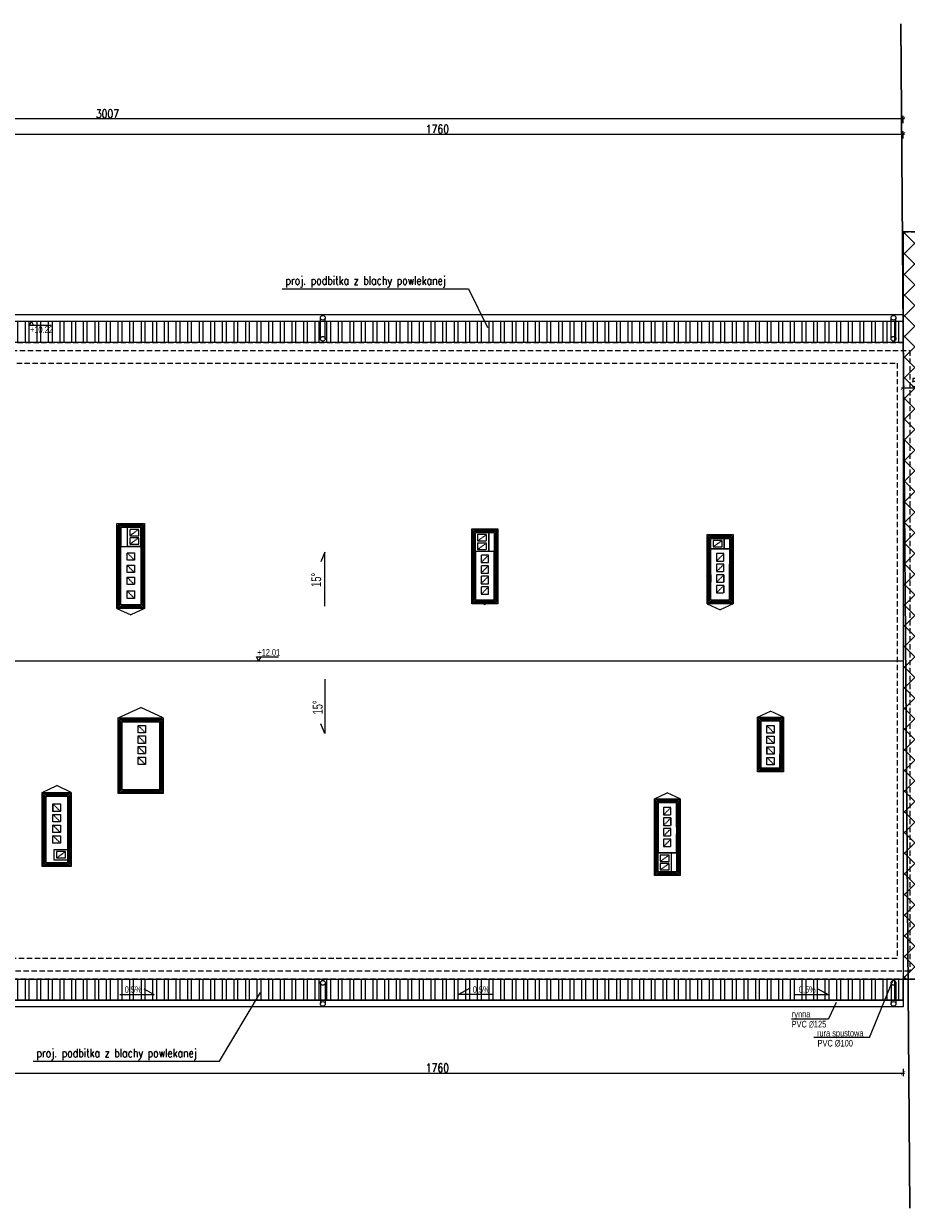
# Model space of a CAD drawing. Header units: millimetres. Extents: x 6354466 to 6508314, y -1889048 to -1342748.
# Tile 133 of 134: x 6396667 to 6413347, y -1365173 to -1342790. Entities that reach past the tile are written whole.
import ezdxf

# ---------------------------------------------------------------- set-up
doc = ezdxf.new("R2010")
doc.units = ezdxf.units.MM
doc.header["$PDMODE"] = 3
doc.header["$PDSIZE"] = 10
doc.linetypes.add('HIDDEN', pattern=[0.375, 0.25, -0.125])
for name, color, linetype, lineweight in [('L-1', 10, 'Continuous', 30), ('L-2', 167, 'Continuous', 13), ('L-3', 10, 'Continuous', 18), ('L-4', 92, 'Continuous', 20), ('L-5', 152, 'Continuous', 9), ('L-8', 8, 'HIDDEN', 5), ('L-DIM', 252, 'Continuous', 5), ('L-HATCH', 252, 'Continuous', 5), ('L-OPIS', 142, 'Continuous', 9), ('L-TXT', 141, 'Continuous', 9)]:
    doc.layers.add(name, color=color, linetype=linetype, lineweight=lineweight)
doc.styles.add('125', font='cdmsimpl.shx', dxfattribs={"width": 0.7, "height": 125})
doc.styles.add('160', font='simplex.shx', dxfattribs={"width": 0.8, "height": 160})
doc.styles.add('200', font='cdmsimpl.shx', dxfattribs={"width": 0.7, "height": 200})
doc.linetypes.add('BATTING', pattern='A,0.00254,-2.54,[134,ltypeshp.shx,S=2.54,R=0,X=-2.54,Y=0],-5.08,[134,ltypeshp.shx,S=2.54,R=180,X=2.54,Y=0],-2.54', length=10.16254)
doc.dimstyles.new('160', dxfattribs={"dimtxt": 160, "dimasz": 80, "dimexe": 60, "dimexo": 3, "dimgap": 18, "dimtad": 1, "dimdec": 0, "dimlfac": 0.1, "dimrnd": 1, "dimtxsty": '160', "dimblk": 'ARCHTICK', "dimcen": 2.5, "dimdle": 30, "dimadec": 0, "dimazin": 0, "dimtfac": 1, "dimtdec": 0, "dimtix": 1, "dimtmove": 2, "dimatfit": 0, "dimldrblk": 'NONE', "dimfxl": 0, "dimarcsym": 0})

# ---------------------------------------------------------------- blocks, each defined once
blk = doc.blocks.new('_ArchTick')
at = {"color": 0, "linetype": 'ByBlock', "const_width": 0.15}
blk.add_lwpolyline([(-0.5, -0.5), (0.5, 0.5)], dxfattribs=at)
blk = doc.blocks.new('*D470')
at = {"layer": 'Defpoints', "color": 0, "transparency": 16777216}
for p in [(6413285, -1348413), (6413825, -1349670), (6413825, -1350473)]:
    blk.add_point(p, dxfattribs=at)
at = {"layer": 'L-DIM', "color": 0, "lineweight": -2, "ltscale": 10, "transparency": 16777216}
for p, q in [((6413255, -1349670), (6413855, -1349670)), ((6413285, -1349590), (6413285, -1349730)), ((6413825, -1349750), (6413825, -1349610))]:
    blk.add_line(p, q, dxfattribs=at)
at = {"layer": 'L-DIM', "color": 0, "linetype": 'ByBlock', "lineweight": -2, "transparency": 16777216, "xscale": 80, "yscale": 80, "zscale": 80, "rotation": 180}
blk.add_blockref('_ArchTick', (6413285, -1349670), dxfattribs=at)
at = {"layer": 'L-DIM', "color": 0, "linetype": 'ByBlock', "lineweight": -2, "transparency": 16777216, "xscale": 80, "yscale": 80, "zscale": 80}
blk.add_blockref('_ArchTick', (6413825, -1349670), dxfattribs=at)
at = {"layer": 'L-DIM', "color": 0, "ltscale": 10, "transparency": 16777216, "insert": (6413555, -1349572), "char_height": 160, "attachment_point": 5, "style": '160'}
blk.add_mtext('54', dxfattribs=at)
blk = doc.blocks.new('_None')
blk = doc.blocks.new('*D475')
at = {"layer": 'Defpoints', "color": 0, "transparency": 16777216}
for p in [(6395685, -1361368), (6413285, -1361368), (6413285, -1362618)]:
    blk.add_point(p, dxfattribs=at)
at = {"layer": 'L-DIM', "color": 0, "lineweight": -2, "ltscale": 10, "transparency": 16777216}
for p, q in [((6395655, -1362618), (6413315, -1362618)), ((6395685, -1362538), (6395685, -1362678)), ((6413285, -1362538), (6413285, -1362678))]:
    blk.add_line(p, q, dxfattribs=at)
at = {"layer": 'L-DIM', "color": 0, "linetype": 'ByBlock', "lineweight": -2, "transparency": 16777216, "xscale": 80, "yscale": 80, "zscale": 80, "rotation": 180}
blk.add_blockref('_ArchTick', (6395685, -1362618), dxfattribs=at)
at = {"layer": 'L-DIM', "color": 0, "linetype": 'ByBlock', "lineweight": -2, "transparency": 16777216, "xscale": 80, "yscale": 80, "zscale": 80}
blk.add_blockref('_ArchTick', (6413285, -1362618), dxfattribs=at)
at = {"layer": 'L-DIM', "color": 0, "ltscale": 10, "transparency": 16777216, "insert": (6404485, -1362520), "char_height": 160, "attachment_point": 5, "style": '160'}
blk.add_mtext('1760', dxfattribs=at)
blk = doc.blocks.new('*D488')
at = {"layer": 'Defpoints', "color": 0, "transparency": 16777216}
for p in [(6413285, -1344878), (6413285, -1346723), (6395685, -1348288)]:
    blk.add_point(p, dxfattribs=at)
at = {"layer": 'L-DIM', "color": 0, "lineweight": -2, "ltscale": 10, "transparency": 16777216}
for p, q in [((6395655, -1344878), (6413315, -1344878)), ((6395685, -1344958), (6395685, -1344818)), ((6413285, -1344958), (6413285, -1344818))]:
    blk.add_line(p, q, dxfattribs=at)
at = {"layer": 'L-DIM', "color": 0, "linetype": 'ByBlock', "lineweight": -2, "transparency": 16777216, "xscale": 80, "yscale": 80, "zscale": 80, "rotation": 180}
blk.add_blockref('_ArchTick', (6395685, -1344878), dxfattribs=at)
at = {"layer": 'L-DIM', "color": 0, "linetype": 'ByBlock', "lineweight": -2, "transparency": 16777216, "xscale": 80, "yscale": 80, "zscale": 80}
blk.add_blockref('_ArchTick', (6413285, -1344878), dxfattribs=at)
at = {"layer": 'L-DIM', "color": 0, "ltscale": 10, "transparency": 16777216, "insert": (6404485, -1344780), "char_height": 160, "attachment_point": 5, "style": '160'}
blk.add_mtext('1760', dxfattribs=at)
blk = doc.blocks.new('*D489')
at = {"layer": 'Defpoints', "color": 0, "ltscale": 10, "transparency": 16777216}
for p in [(6383214, -1344589), (6413285, -1346723), (6383214, -1348916)]:
    blk.add_point(p, dxfattribs=at)
at = {"layer": 'L-DIM', "color": 0, "lineweight": -2, "ltscale": 10, "transparency": 16777216}
for p, q in [((6383214, -1344669), (6383214, -1344529)), ((6413285, -1344669), (6413285, -1344529)), ((6413315, -1344589), (6383184, -1344589))]:
    blk.add_line(p, q, dxfattribs=at)
at = {"layer": 'L-DIM', "color": 0, "lineweight": -2, "ltscale": 10, "transparency": 16777216, "xscale": 80, "yscale": 80, "zscale": 80, "rotation": 180}
blk.add_blockref('_ArchTick', (6383214, -1344589), dxfattribs=at)
at = {"layer": 'L-DIM', "color": 0, "lineweight": -2, "ltscale": 10, "transparency": 16777216, "xscale": 80, "yscale": 80, "zscale": 80}
blk.add_blockref('_ArchTick', (6413285, -1344589), dxfattribs=at)
at = {"layer": 'L-DIM', "color": 0, "ltscale": 10, "transparency": 16777216, "insert": (6398250, -1344491), "char_height": 160, "attachment_point": 5, "style": '160'}
blk.add_mtext('3007', dxfattribs=at)

msp = doc.modelspace()

# ---------------------------------------------------------------- hatches: boundary and pattern name
at = {"layer": 'L-3', "ltscale": 10, "transparency": 33554687}
h = msp.add_hatch(dxfattribs=at)
h.set_pattern_fill('ANSI32', color=256, scale=23, angle=45)
h.set_pattern_definition([(90, (2558.2, 16415.04), (-219.075, 0), []), (90, (2631.22, 16488.07), (-219.075, 0), [])])
h.paths.add_polyline_path([(6413285.3, -1348413.4), (6383650.3, -1348413.4), (6383650.3, -1348813.4), (6413285.3, -1348813.4)])
h = msp.add_hatch(dxfattribs=at)
h.set_pattern_fill('ANSI32', color=256, scale=23, angle=45)
h.set_pattern_definition([(90, (2558.2, 3985.78), (-219.075, 0), []), (90, (2631.22, 4058.8), (-219.075, 0), [])])
h.paths.add_polyline_path([(6413285.3, -1360842.6), (6383650.3, -1360842.6), (6383650.3, -1361242.6), (6413285.3, -1361242.6)])
at = {"layer": 'L-HATCH', "ltscale": 10, "transparency": 33554687}
h = msp.add_hatch(dxfattribs=at)
h.set_pattern_fill('ANSI37', color=252, scale=87)
h.set_pattern_definition([(45, (-48871.55, 500010.94), (-195.320571, 195.320571), []), (135, (-48871.55, 500010.94), (-195.320571, -195.320571), [])])
h.paths.add_polyline_path([(6428375.3, -1346723.4), (6413285.3, -1346723.4), (6413285.3, -1360832.4), (6428375.3, -1360832.4)])

# ---------------------------------------------------------------- linework, layer by layer
at = {"layer": 'L-1', "ltscale": 10}
msp.add_line((6413415.3, -1365173), (6413245.3, -1342789.6), dxfattribs=at)
at = {"layer": 'L-2', "color": 2, "ltscale": 8, "true_color": 0xf1eb1f}
for p, q in [((6402358.2, -1352774.8), (6402284.1, -1352956.7)), ((6402358.2, -1353798.6), (6402358.2, -1352774.8)), ((6402358.2, -1355176.5), (6402358.2, -1356200.2)), ((6402358.2, -1356200.2), (6402284.1, -1356018.4))]:
    msp.add_line(p, q, dxfattribs=at)
at = {"layer": 'L-2'}
for p, q in [((6405555.3, -1352763.4), (6405455.3, -1352763.4)), ((6405555.3, -1353593.4), (6405555.3, -1352763.4)), ((6409655.3, -1353203.4), (6409655.3, -1352714.2)), ((6410005.3, -1353683.4), (6410005.3, -1353143.4)), ((6409655.3, -1353683.4), (6409655.3, -1353343.4))]:
    msp.add_line(p, q, dxfattribs=at)
at = {"layer": 'L-3', "ltscale": 10}
for points in [[(6413285.3, -1348813.4), (6383650.3, -1348813.4), (6383650.3, -1348413.4), (6413285.3, -1348413.4), (6413285.3, -1348813.4)], [(6413285.3, -1361242.6), (6383650.3, -1361242.6), (6383650.3, -1360842.6), (6413285.3, -1360842.6), (6413285.3, -1361242.6)]]:
    msp.add_lwpolyline(points, dxfattribs=at)
at = {"layer": 'L-4', "ltscale": 10}
for p, q in [((6395685.3, -1348413.4), (6413285.3, -1348413.4)), ((6395685.3, -1354828.4), (6413285.3, -1354828.4)), ((6413285.3, -1361242.6), (6413285.3, -1360842.6)), ((6395685.3, -1361242.6), (6413285.3, -1361242.6))]:
    msp.add_line(p, q, dxfattribs=at)
msp.add_lwpolyline([(6413825.3, -1346723.4), (6413285.3, -1346723.4), (6413285.3, -1360842.6), (6413825.3, -1360842.6), (6413825.3, -1360453.4)], dxfattribs=at)
at = {"layer": 'L-5', "ltscale": 10}
for p, q in [((6413285.3, -1348288.4), (6395685.3, -1348288.4)), ((6405205.3, -1353683.4), (6405380.3, -1353764.6)), ((6405555.3, -1353683.4), (6405380.3, -1353764.6)), ((6398430.3, -1353838.4), (6398690.3, -1353959.1)), ((6398950.3, -1353838.4), (6398690.3, -1353959.1)), ((6409585.3, -1353753.4), (6409830.3, -1353867.1)), ((6410075.3, -1353753.4), (6409830.3, -1353867.1)), ((6398455.3, -1355908.4), (6398880.3, -1355711.1)), ((6399305.3, -1355908.4), (6398880.3, -1355711.1)), ((6410535.3, -1355893.4), (6410780.3, -1355779.6)), ((6411025.3, -1355893.4), (6410780.3, -1355779.6)), ((6397015.3, -1357313.4), (6397290.3, -1357185.7)), ((6397565.3, -1357313.4), (6397290.3, -1357185.7)), ((6408585.3, -1357433.4), (6408830.3, -1357319.6)), ((6409075.5, -1357433.5), (6408830.3, -1357319.7)), ((6413285.3, -1361242.6), (6413285.3, -1361367.6)), ((6413285.3, -1361367.6), (6395685.3, -1361367.6))]:
    msp.add_line(p, q, dxfattribs=at)
at = {"layer": 'L-5', "ltscale": 5}
for p, q in [((6409655.3, -1352714.2), (6410005.3, -1352714.2)), ((6410005.3, -1353143.4), (6410005.3, -1353003.4)), ((6409655.3, -1353203.4), (6409655.3, -1353343.4))]:
    msp.add_line(p, q, dxfattribs=at)
at = {"layer": 'L-5', "ltscale": 10}
for points in [[(6398430.3, -1352235.6), (6398950.3, -1352235.6), (6398950.3, -1353838.4), (6398430.3, -1353838.4)], [(6405135.3, -1352333.4), (6405625.3, -1352333.4), (6405625.3, -1353753.4), (6405135.3, -1353753.4)], [(6409585.3, -1352444.2), (6410075.3, -1352444.2), (6410075.3, -1353753.4), (6409585.3, -1353753.4)], [(6398455.3, -1355908.4), (6399305.3, -1355908.4), (6399305.3, -1357333.4), (6398455.3, -1357333.4)], [(6410535.3, -1355893.4), (6411025.3, -1355893.4), (6411025.3, -1356923.4), (6410535.3, -1356923.4)], [(6397015.3, -1357313.4), (6397565.3, -1357313.4), (6397565.3, -1358713.4), (6397015.3, -1358713.4)], [(6408585.3, -1357433.4), (6409075.3, -1357433.4), (6409075.3, -1358887.6), (6408585.3, -1358887.6)]]:
    msp.add_lwpolyline(points, close=True, dxfattribs=at)
at = {"layer": 'L-5', "ltscale": 5}
for points in [[(6405205.3, -1353431.1), (6405205.3, -1353683.4), (6405555.3, -1353683.4), (6405555.3, -1352763.4), (6405205.3, -1352763.4), (6405205.3, -1353431.1)], [(6409655.3, -1353203.4), (6409655.3, -1352714.2), (6409951, -1352714.2)], [(6410005.3, -1352714.2), (6410005.3, -1353003.4)]]:
    msp.add_lwpolyline(points, dxfattribs=at)
for centre in [(6402320.5, -1348346.6), (6413105.1, -1348346.6), (6402320.5, -1361310.2), (6413105.1, -1361310.2)]:
    msp.add_circle(centre, 45, dxfattribs=at)
at = {"layer": 'L-8', "ltscale": 50}
for p, q in [((6402275.5, -1348743.3), (6402275.5, -1348346.6)), ((6402365.5, -1348743.3), (6402365.5, -1348346.6)), ((6413060.1, -1348743.3), (6413060.1, -1348346.6)), ((6413150.1, -1348743.3), (6413150.1, -1348346.6)), ((6402275.5, -1360913.4), (6402275.5, -1361310.2)), ((6402365.5, -1360913.4), (6402365.5, -1361310.2)), ((6413060.1, -1360913.4), (6413060.1, -1361310.2)), ((6413150.1, -1360913.4), (6413150.1, -1361310.2))]:
    msp.add_line(p, q, dxfattribs=at)
at = {"layer": 'L-8', "ltscale": 40}
for p, q in [((6398670.3, -1352465.6), (6398840.3, -1352345.6)), ((6398670.3, -1352625.6), (6398840.3, -1352505.6)), ((6405245.3, -1352563.4), (6405415.3, -1352443.4)), ((6405245.3, -1352723.4), (6405415.3, -1352603.4)), ((6409695.3, -1352674.2), (6409865.3, -1352554.2)), ((6398760.3, -1352925.6), (6398620.3, -1352785.6)), ((6405310.3, -1352971.1), (6405450.3, -1352831.1)), ((6409760.3, -1352943.4), (6409900.3, -1352803.4)), ((6398760.3, -1353161.1), (6398620.3, -1353021.1)), ((6405310.3, -1353171.1), (6405450.3, -1353031.1)), ((6409760.3, -1353143.4), (6409900.3, -1353003.4)), ((6409760.3, -1353003.4), (6409760.3, -1353143.4)), ((6398760.3, -1353388.4), (6398620.3, -1353248.4)), ((6405310.3, -1353371.1), (6405450.3, -1353231.1)), ((6409760.3, -1353343.4), (6409900.3, -1353203.4)), ((6409900.3, -1353203.4), (6409900.3, -1353343.4)), ((6398760.3, -1353648.4), (6398620.3, -1353508.4)), ((6405310.3, -1353571.1), (6405450.3, -1353431.1)), ((6405450.3, -1353571.1), (6405450.3, -1353431.1)), ((6409760.3, -1353543.4), (6409900.3, -1353403.4)), ((6409900.3, -1353403.4), (6409900.3, -1353543.4)), ((6398967.3, -1356188.7), (6398827.3, -1356048.7)), ((6410850.3, -1356193.4), (6410710.3, -1356053.4)), ((6398967.3, -1356388.7), (6398827.3, -1356248.7)), ((6410850.3, -1356393.4), (6410710.3, -1356253.4)), ((6398967.3, -1356588.7), (6398827.3, -1356448.7)), ((6398967.3, -1356788.7), (6398827.3, -1356648.7)), ((6410850.3, -1356593.4), (6410710.3, -1356453.4)), ((6410710.3, -1356453.4), (6410710.3, -1356593.4)), ((6410850.3, -1356793.4), (6410710.3, -1356653.4)), ((6410955.3, -1356853.4), (6410955.3, -1356593.4)), ((6397085.3, -1357383.4), (6397085.3, -1358643.4)), ((6397085.3, -1357383.4), (6397495.3, -1357383.4)), ((6397360.3, -1357673.4), (6397220.3, -1357533.4)), ((6397220.3, -1357533.4), (6397220.3, -1357673.4)), ((6397495.3, -1357383.4), (6397495.3, -1357673.4)), ((6397360.3, -1357873.4), (6397220.3, -1357733.4)), ((6397495.3, -1357673.4), (6397495.3, -1358643.4)), ((6408655.3, -1357763.4), (6408655.3, -1357903.4)), ((6408759.5, -1357737.6), (6408899.5, -1357597.6)), ((6397360.3, -1358073.4), (6397220.3, -1357933.4)), ((6408759.5, -1357937.6), (6408899.5, -1357797.6)), ((6408759.5, -1358137.6), (6408899.5, -1357997.6)), ((6408759.5, -1357997.6), (6408759.5, -1358137.6)), ((6408899.5, -1357797.6), (6408899.5, -1357937.6)), ((6397360.3, -1358273.4), (6397220.3, -1358133.4)), ((6408759.5, -1358337.6), (6408899.5, -1358197.6)), ((6409005.3, -1358103.4), (6409005.3, -1358428)), ((6397285.3, -1358553.4), (6397455.3, -1358433.4)), ((6397085.3, -1358643.4), (6397495.3, -1358643.4)), ((6408695.3, -1358617.6), (6408865.3, -1358497.6)), ((6408695.3, -1358777.6), (6408865.3, -1358657.6)), ((6408695.3, -1358777.6), (6408865.3, -1358657.6)), ((6409005.3, -1358457.6), (6409005.3, -1358817.6)), ((6408905.3, -1358817.6), (6409005.3, -1358817.6))]:
    msp.add_line(p, q, dxfattribs=at)
for points in [[(6398450.3, -1352255.6), (6398930.3, -1352255.6), (6398930.3, -1353818.4), (6398450.3, -1353818.4)], [(6398500.3, -1352665.6), (6398880.3, -1352665.6), (6398880.3, -1352305.6), (6398500.3, -1352305.6)], [(6398500.3, -1352305.6), (6398880.3, -1352305.6), (6398880.3, -1353768.4), (6398500.3, -1353768.4)], [(6398630.3, -1352305.6), (6398880.3, -1352305.6), (6398880.3, -1352665.6), (6398630.3, -1352665.6)], [(6398670.3, -1352465.6), (6398840.3, -1352465.6), (6398840.3, -1352345.6), (6398670.3, -1352345.6)], [(6405155.3, -1352353.4), (6405605.3, -1352353.4), (6405605.3, -1353733.4), (6405155.3, -1353733.4)], [(6398670.3, -1352625.6), (6398840.3, -1352625.6), (6398840.3, -1352505.6), (6398670.3, -1352505.6)], [(6405205.3, -1352403.4), (6405455.3, -1352403.4), (6405455.3, -1352763.4), (6405205.3, -1352763.4)], [(6405205.3, -1352403.4), (6405555.3, -1352403.4), (6405555.3, -1353683.4), (6405205.3, -1353683.4)], [(6405245.3, -1352563.4), (6405415.3, -1352563.4), (6405415.3, -1352443.4), (6405245.3, -1352443.4)], [(6405245.3, -1352723.4), (6405415.3, -1352723.4), (6405415.3, -1352603.4), (6405245.3, -1352603.4)], [(6405455.3, -1352403.4), (6405555.3, -1352403.4), (6405555.3, -1352763.4), (6405455.3, -1352763.4)], [(6409605.3, -1352464.2), (6410055.3, -1352464.2), (6410055.3, -1353733.4), (6409605.3, -1353733.4)], [(6409655.3, -1352514.2), (6409905.3, -1352514.2), (6409905.3, -1352714.2), (6409655.3, -1352714.2)], [(6409655.3, -1352514.2), (6410005.3, -1352514.2), (6410005.3, -1353683.4), (6409655.3, -1353683.4)], [(6409695.3, -1352674.2), (6409865.3, -1352674.2), (6409865.3, -1352554.2), (6409695.3, -1352554.2)], [(6409905.3, -1352514.2), (6410005.3, -1352514.2), (6410005.3, -1352714.2), (6409905.3, -1352714.2)], [(6398500.3, -1352665.6), (6398880.3, -1352665.6), (6398880.3, -1353768.4), (6398500.3, -1353768.4)], [(6398760.3, -1352925.6), (6398620.3, -1352925.6), (6398620.3, -1352785.6), (6398760.3, -1352785.6)], [(6405310.3, -1352971.1), (6405450.3, -1352971.1), (6405450.3, -1352831.1), (6405310.3, -1352831.1)], [(6409760.3, -1352943.4), (6409900.3, -1352943.4), (6409900.3, -1352803.4), (6409760.3, -1352803.4)], [(6398760.3, -1353161.1), (6398620.3, -1353161.1), (6398620.3, -1353021.1), (6398760.3, -1353021.1)], [(6405310.3, -1353171.1), (6405450.3, -1353171.1), (6405450.3, -1353031.1), (6405310.3, -1353031.1)], [(6409760.3, -1353143.4), (6409900.3, -1353143.4), (6409900.3, -1353003.4), (6409760.3, -1353003.4)], [(6398760.3, -1353388.4), (6398620.3, -1353388.4), (6398620.3, -1353248.4), (6398760.3, -1353248.4)], [(6405310.3, -1353371.1), (6405450.3, -1353371.1), (6405450.3, -1353231.1), (6405310.3, -1353231.1)], [(6409760.3, -1353343.4), (6409900.3, -1353343.4), (6409900.3, -1353203.4), (6409760.3, -1353203.4)], [(6398760.3, -1353648.4), (6398620.3, -1353648.4), (6398620.3, -1353508.4), (6398760.3, -1353508.4)], [(6405310.3, -1353571.1), (6405450.3, -1353571.1), (6405450.3, -1353431.1), (6405310.3, -1353431.1)], [(6409760.3, -1353543.4), (6409900.3, -1353543.4), (6409900.3, -1353403.4), (6409760.3, -1353403.4)], [(6398475.3, -1355928.4), (6399285.3, -1355928.4), (6399285.3, -1357313.4), (6398475.3, -1357313.4)], [(6398525.3, -1355978.4), (6399235.3, -1355978.4), (6399235.3, -1357263.4), (6398525.3, -1357263.4)], [(6410555.3, -1355913.4), (6411005.3, -1355913.4), (6411005.3, -1356903.4), (6410555.3, -1356903.4)], [(6410605.3, -1355963.4), (6410955.3, -1355963.4), (6410955.3, -1356853.4), (6410605.3, -1356853.4)], [(6410605.3, -1355963.4), (6410955.3, -1355963.4), (6410955.3, -1356853.4), (6410605.3, -1356853.4)], [(6398967.3, -1356188.7), (6398827.3, -1356188.7), (6398827.3, -1356048.7), (6398967.3, -1356048.7)], [(6410850.3, -1356193.4), (6410710.3, -1356193.4), (6410710.3, -1356053.4), (6410850.3, -1356053.4)], [(6398967.3, -1356388.7), (6398827.3, -1356388.7), (6398827.3, -1356248.7), (6398967.3, -1356248.7)], [(6410850.3, -1356393.4), (6410710.3, -1356393.4), (6410710.3, -1356253.4), (6410850.3, -1356253.4)], [(6398967.3, -1356588.7), (6398827.3, -1356588.7), (6398827.3, -1356448.7), (6398967.3, -1356448.7)], [(6398967.3, -1356788.7), (6398827.3, -1356788.7), (6398827.3, -1356648.7), (6398967.3, -1356648.7)], [(6410850.3, -1356593.4), (6410710.3, -1356593.4), (6410710.3, -1356453.4), (6410850.3, -1356453.4)], [(6410850.3, -1356793.4), (6410710.3, -1356793.4), (6410710.3, -1356653.4), (6410850.3, -1356653.4)], [(6397035.3, -1357333.4), (6397545.3, -1357333.4), (6397545.3, -1358693.4), (6397035.3, -1358693.4)], [(6397085.3, -1357383.4), (6397495.3, -1357383.4), (6397495.3, -1358643.4), (6397085.3, -1358643.4)], [(6397360.3, -1357673.4), (6397220.3, -1357673.4), (6397220.3, -1357533.4), (6397360.3, -1357533.4)], [(6408605.3, -1357453.4), (6409055.3, -1357453.4), (6409055.3, -1358867.6), (6408605.3, -1358867.6)], [(6408655.3, -1357503.4), (6409005.3, -1357503.4), (6409005.3, -1358817.6), (6408655.3, -1358817.6)], [(6397360.3, -1357873.4), (6397220.3, -1357873.4), (6397220.3, -1357733.4), (6397360.3, -1357733.4)], [(6408759.5, -1357737.6), (6408899.5, -1357737.6), (6408899.5, -1357597.6), (6408759.5, -1357597.6)], [(6397360.3, -1358073.4), (6397220.3, -1358073.4), (6397220.3, -1357933.4), (6397360.3, -1357933.4)], [(6408759.5, -1357937.6), (6408899.5, -1357937.6), (6408899.5, -1357797.6), (6408759.5, -1357797.6)], [(6408759.5, -1358137.6), (6408899.5, -1358137.6), (6408899.5, -1357997.6), (6408759.5, -1357997.6)], [(6397360.3, -1358273.4), (6397220.3, -1358273.4), (6397220.3, -1358133.4), (6397360.3, -1358133.4)], [(6408759.5, -1358337.6), (6408899.5, -1358337.6), (6408899.5, -1358197.6), (6408759.5, -1358197.6)], [(6397245.3, -1358393.4), (6397495.3, -1358393.4), (6397495.3, -1358593.4), (6397245.3, -1358593.4)], [(6397285.3, -1358553.4), (6397455.3, -1358553.4), (6397455.3, -1358433.4), (6397285.3, -1358433.4)], [(6408695.3, -1358617.6), (6408865.3, -1358617.6), (6408865.3, -1358497.6), (6408695.3, -1358497.6)], [(6408695.3, -1358617.6), (6408865.3, -1358617.6), (6408865.3, -1358497.6), (6408695.3, -1358497.6)], [(6408695.3, -1358777.6), (6408865.3, -1358777.6), (6408865.3, -1358657.6), (6408695.3, -1358657.6)], [(6408695.3, -1358777.6), (6408865.3, -1358777.6), (6408865.3, -1358657.6), (6408695.3, -1358657.6)]]:
    msp.add_lwpolyline(points, close=True, dxfattribs=at)
for points in [[(6409005.3, -1357969.1), (6409005.3, -1357503.4), (6408655.3, -1357503.4), (6408655.3, -1357763.4)], [(6408655.3, -1357903.4), (6408655.3, -1358457.6), (6409005.3, -1358457.6), (6409005.3, -1358103.4)], [(6409005.3, -1357968), (6409005.3, -1358457.6), (6408655.3, -1358457.6), (6408655.3, -1358168)], [(6408905.3, -1358457.6), (6408905.3, -1358817.6), (6408655.3, -1358817.6), (6408655.3, -1358457.6)]]:
    msp.add_lwpolyline(points, dxfattribs=at)
at = {"layer": 'L-8', "ltscale": 50}
for centre in [(6402320.5, -1348743.3), (6413105.1, -1348743.3), (6402320.5, -1360913.4), (6413105.1, -1360913.4)]:
    msp.add_circle(centre, 45, dxfattribs=at)
at = {"layer": 'L-HATCH', "linetype": 'HIDDEN', "ltscale": 400}
for points in [[(6383650.3, -1348813.4), (6413285.3, -1348813.4), (6413285.3, -1346723.4), (6428365.3, -1346723.4), (6428365.3, -1360842.6), (6383650.3, -1360842.6)], [(6389395.3, -1348963.4), (6413415.3, -1348963.4), (6413415.3, -1360693.4), (6389395.3, -1360693.4)], [(6389635.3, -1349203.4), (6413175.3, -1349203.4), (6413175.3, -1360453.4), (6389635.3, -1360453.4)]]:
    msp.add_lwpolyline(points, dxfattribs=at)
at = {"layer": 'L-HATCH', "linetype": 'BATTING', "ltscale": 2}
for points in [[(6398475.3, -1352280.6), (6398905.3, -1352280.6), (6398905.3, -1353793.4), (6398475.3, -1353793.4)], [(6405180.3, -1352378.4), (6405580.3, -1352378.4), (6405580.3, -1353708.4), (6405180.3, -1353708.4)], [(6409630.3, -1352489.2), (6410030.3, -1352489.2), (6410030.3, -1353708.4), (6409630.3, -1353708.4)], [(6398500.3, -1355953.4), (6399260.3, -1355953.4), (6399260.3, -1357288.4), (6398500.3, -1357288.4)], [(6410580.3, -1355938.4), (6410980.3, -1355938.4), (6410980.3, -1356878.4), (6410580.3, -1356878.4)], [(6397060.3, -1357358.4), (6397520.3, -1357358.4), (6397520.3, -1358668.4), (6397060.3, -1358668.4)], [(6408630.3, -1357478.4), (6409030.3, -1357478.4), (6409030.3, -1358842.6), (6408630.3, -1358842.6)]]:
    msp.add_lwpolyline(points, close=True, dxfattribs=at)
at = {"layer": 'L-OPIS', "ltscale": 10}
for p, q in [((6401549.3, -1347797), (6405075.9, -1347797)), ((6405075.9, -1347797), (6405431.3, -1348529.6)), ((6400370.1, -1362393.6), (6401145.2, -1361094)), ((6396843.4, -1362393.6), (6400370.1, -1362393.6))]:
    msp.add_line(p, q, dxfattribs=at)
at = {"layer": 'L-TXT'}
for p, q in [((6412649.4, -1361948.7), (6413090.4, -1360870.9)), ((6412022.2, -1361282), (6411874.9, -1361593.4)), ((6411176.2, -1361593.4), (6411874.9, -1361593.4)), ((6412649.4, -1361948.7), (6411600.4, -1361948.7))]:
    msp.add_line(p, q, dxfattribs=at)
at = {"layer": 'L-TXT', "ltscale": 10}
for p, q in [((6398936, -1361023.9), (6399130.4, -1361136.1)), ((6405076.9, -1361023.9), (6404882.6, -1361136.1)), ((6411675.5, -1361023.9), (6411869.8, -1361136.1)), ((6398481.3, -1361136.1), (6399130.4, -1361136.1)), ((6405531.6, -1361136.1), (6404882.6, -1361136.1)), ((6411220.8, -1361136.1), (6411869.8, -1361136.1))]:
    msp.add_line(p, q, dxfattribs=at)
at = {"layer": 'L-TXT'}
for points in [[(6396854.6, -1348487.7), (6396811.7, -1348413.4), (6396768.8, -1348487.7), (6397185.1, -1348487.7)], [(6401150.5, -1354754.1), (6401107.6, -1354828.4), (6401064.6, -1354754.1), (6401480.9, -1354754.1)]]:
    msp.add_lwpolyline(points, dxfattribs=at)

# ---------------------------------------------------------------- texts
at = {"layer": 'L-2', "color": 2, "ltscale": 8, "true_color": 0xf1eb1f, "char_height": 187.5, "style": '200'}
for insert, attachment_point, rotation in [((6402099.4, -1353429.8), 1, 89.40984), ((6402321.1, -1355839.6), 7, 90.59016)]:
    msp.add_mtext('15%%d', dxfattribs=dict(at, insert=insert, attachment_point=attachment_point, rotation=rotation))
at = {"layer": 'L-OPIS', "char_height": 160, "width": 4658.382, "attachment_point": 1, "style": '160'}
for insert in [(6401614.4, -1347561.5), (6396908.5, -1362158.1)]:
    msp.add_mtext('proj. podbitka z blachy powlekanej', dxfattribs=dict(at, insert=insert))
at = {"layer": 'L-TXT', "style": '125', "width": 0.7}
for s, rotation, p in [('0,5%%%', 0.00152, (6398576.1, -1361101.2)), ('0,5%%%', 359.99848, (6405153.6, -1361101.2)), ('0,5%%%', 0.00152, (6411315.5, -1361101.2)), ('rynna ', 0.00215, (6411183.8, -1361564.1))]:
    msp.add_text(s, height=125, rotation=rotation, dxfattribs=at).set_placement(p)
for s, p in [('rura spustowa ', (6411659.3, -1361925.1)), ('PVC %%C100', (6411669.6, -1362115.9))]:
    msp.add_text(s, height=125, dxfattribs=at).set_placement(p)
at = {"layer": 'L-TXT', "char_height": 125, "width": 395.092, "style": '125'}
for s, insert, attachment_point in [('+10.22', (6396786.6, -1348508.7), 1), ('+12.01', (6401082.4, -1354733.1), 7)]:
    msp.add_mtext(s, dxfattribs=dict(at, insert=insert, attachment_point=attachment_point))
at = {"layer": 'L-TXT', "insert": (6411179.6, -1361630.5), "char_height": 125, "width": 875.163, "attachment_point": 1, "rotation": 0.00215, "style": '125'}
msp.add_mtext('PVC ∅125', dxfattribs=at)

# ---------------------------------------------------------------- dimensions: what is measured, and where the dimension line sits
at = {"layer": 'L-DIM', "ltscale": 10}
for base, p1, p2, picture, middle in [((6383213.9, -1344588.8), (6413285.3, -1346723.4), (6383213.9, -1348916.3), '*D489', (6398249.6, -1344490.8)), ((6413285.3, -1344877.5), (6395685.3, -1348288.4), (6413285.3, -1346723.4), '*D488', (6404485.3, -1344779.5)), ((6413825.3, -1349670.1), (6413285.3, -1348413.4), (6413825.3, -1350473.5), '*D470', (6413555.3, -1349572.1)), ((6413285.3, -1362618), (6395685.3, -1361367.6), (6413285.3, -1361367.6), '*D475', (6404485.3, -1362520))]:
    dim = msp.add_linear_dim(base=base, p1=p1, p2=p2, dimstyle='160', override={"dimlfac": 0.1}, dxfattribs=at)
    dim.commit()
    dim.dimension.update_dxf_attribs({"geometry": picture, "text_midpoint": middle})

doc.saveas('drawing.dxf')
